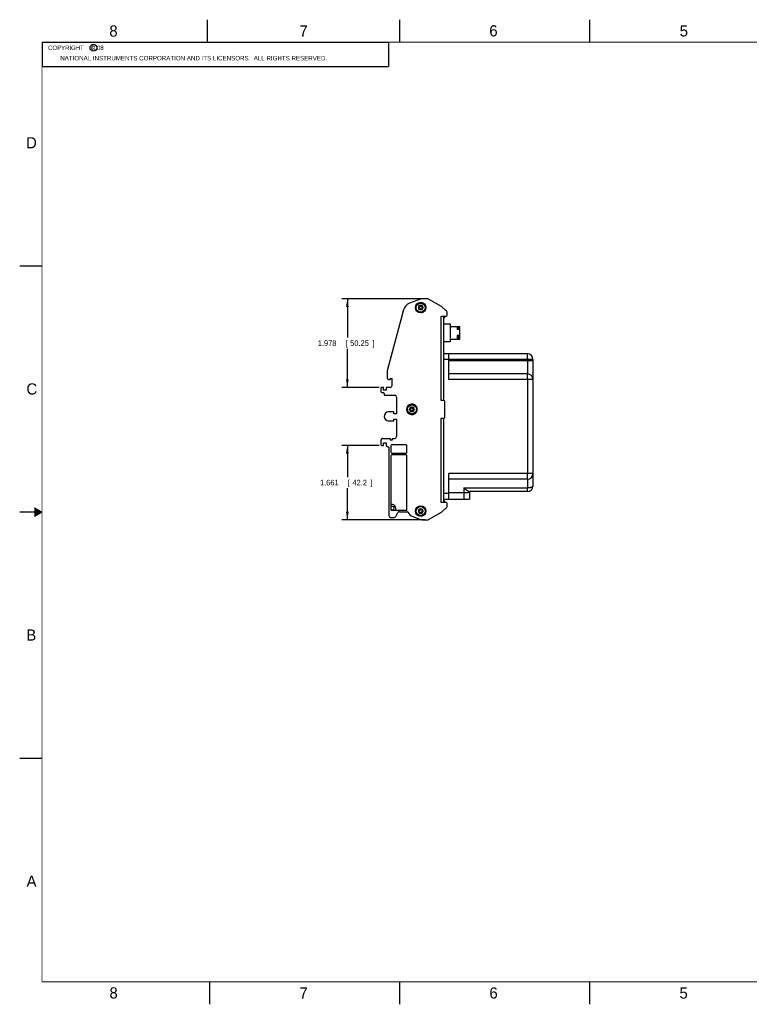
# Model space of a CAD drawing. Header units: inches. Extents: x 0 to 34, y 0 to 22.
# Tile 1 of 10: x 0 to 16.3, y 0 to 22. Entities that reach past the tile are written whole.
import ezdxf

# ---------------------------------------------------------------- set-up
doc = ezdxf.new("R2010")
doc.units = ezdxf.units.IN
doc.header["$LTSCALE"] = 1.87
doc.header["$MEASUREMENT"] = 0
doc.layers.get('0').update_dxf_attribs({"linetype": 'CONTINUOUS'})
doc.layers.add('DIMENSIONS', color=7, linetype='CONTINUOUS')
doc.styles.get("Standard").update_dxf_attribs({"font": 'txt', "width": 0.8})
doc.dimstyles.new('DIMSTYLE_1', dxfattribs={"dimtxt": 0.125, "dimasz": 0.18, "dimexe": 0.18, "dimexo": 0.0625, "dimgap": 0.09, "dimtad": 0, "dimtih": 1, "dimtoh": 1, "dimdec": 3, "dimzin": 4, "dimdsep": 46, "dimtxsty": 'STANDARD', "dimblk": '_FILLED', "dimblk1": '_FILLED', "dimblk2": '_FILLED', "dimcen": 0.09, "dimadec": 0, "dimazin": 0, "dimtp": 0.01, "dimtm": 0.01, "dimtfac": 1, "dimtdec": 3, "dimtofl": 0, "dimtmove": 0, "dimatfit": 3, "dimldrblk": '_FILLED', "dimfxl": 1, "dimtolj": 1, "dimtzin": 4, "dimarcsym": 0})

# ---------------------------------------------------------------- blocks, each defined once
blk = doc.blocks.new('_FILLED')
at = {"color": 0, "linetype": 'BYBLOCK'}
blk.add_solid([(0, 0), (-1, 0.17), (-1, -0.17)], dxfattribs=at)
blk = doc.blocks.new('*D7')
at = {"layer": 'DIMENSIONS', "color": 2, "linetype": 'CONTINUOUS'}
for p, q in [((8.035, 12.487), (7.202, 12.487)), ((7.327, 12.487), (7.327, 11.781)), ((7.327, 10.825), (7.327, 11.531)), ((9.062, 10.825), (7.202, 10.825))]:
    blk.add_line(p, q, dxfattribs=at)
at = {"layer": 'DIMENSIONS', "color": 2, "linetype": 'CONTINUOUS', "xscale": 0.18, "yscale": 0.18, "zscale": 0.18}
for p, rotation in [((7.327, 12.487), 90), ((7.327, 10.825), 270)]:
    blk.add_blockref('_FILLED', p, dxfattribs=dict(at, rotation=rotation))
at = {"layer": 'DIMENSIONS', "color": 2, "linetype": 'CONTINUOUS', "width": 0.8}
for s, p in [('1.661', (6.715, 11.594)), ('[', (7.34, 11.594)), ('42.2', (7.44, 11.594)), (']', (7.84, 11.594))]:
    blk.add_text(s, height=0.125, dxfattribs=at).set_placement(p)
blk = doc.blocks.new('*D8')
at = {"layer": 'DIMENSIONS', "color": 2, "linetype": 'CONTINUOUS'}
for p, q in [((9.062, 15.762), (7.202, 15.762)), ((7.327, 15.762), (7.327, 14.898)), ((7.327, 13.784), (7.327, 14.648)), ((8.035, 13.784), (7.202, 13.784))]:
    blk.add_line(p, q, dxfattribs=at)
at = {"layer": 'DIMENSIONS', "color": 2, "linetype": 'CONTINUOUS', "xscale": 0.18, "yscale": 0.18, "zscale": 0.18}
for p, rotation in [((7.327, 15.762), 90), ((7.327, 13.784), 270)]:
    blk.add_blockref('_FILLED', p, dxfattribs=dict(at, rotation=rotation))
at = {"layer": 'DIMENSIONS', "color": 2, "linetype": 'CONTINUOUS', "width": 0.8}
for s, p in [('1.978', (6.665, 14.711)), ('[', (7.29, 14.711)), ('50.25', (7.39, 14.711)), (']', (7.89, 14.711))]:
    blk.add_text(s, height=0.125, dxfattribs=at).set_placement(p)

msp = doc.modelspace()

# ---------------------------------------------------------------- linework, layer by layer
at = {"color": 2, "linetype": 'CONTINUOUS'}
for p, q in [((4.2, 21.5), (4.2, 22)), ((8.5, 21.5), (8.5, 22)), ((12.75, 21.5), (12.75, 22)), ((0.5, 21.5), (8.25, 21.5)), ((0.5, 21.5), (0.5, 20.9531)), ((8.25, 21.5), (8.25, 20.9531)), ((0.5, 20.9531), (8.25, 20.9531)), ((0, 16.5), (0.5, 16.5)), ((0.5, 11), (0, 11)), ((0.3303, 11.09), (0.3441, 11.09)), ((0.3303, 11.08), (0.3614, 11.08)), ((0.3303, 11.07), (0.3788, 11.07)), ((0.3303, 11.06), (0.3961, 11.06)), ((0.3303, 11.05), (0.4134, 11.05)), ((0.3303, 11.04), (0.4307, 11.04)), ((0.3303, 11.03), (0.448, 11.03)), ((0.3303, 11.02), (0.4654, 11.02)), ((0.3303, 11.01), (0.4827, 11.01)), ((0.3303, 10.99), (0.4827, 10.99)), ((0.3303, 10.98), (0.4654, 10.98)), ((0.3303, 10.97), (0.448, 10.97)), ((0.3303, 10.96), (0.4307, 10.96)), ((0.3303, 10.95), (0.4134, 10.95)), ((0.3303, 10.94), (0.3961, 10.94)), ((0.3303, 10.93), (0.3788, 10.93)), ((0.3303, 10.92), (0.3614, 10.92)), ((0.3303, 10.91), (0.3441, 10.91)), ((0, 5.5), (0.5, 5.5)), ((4.25, 0), (4.25, 0.5)), ((8.5, 0), (8.5, 0.5)), ((12.75, 0), (12.75, 0.5))]:
    msp.add_line(p, q, dxfattribs=at)
at = {"color": 7, "linetype": 'CONTINUOUS'}
for p, q in [((8.9626, 15.7528), (8.7192, 15.6642)), ((8.9668, 15.593), (8.9668, 15.6265)), ((8.9668, 15.6265), (8.9676, 15.6265)), ((8.9676, 15.593), (8.9676, 15.6265)), ((9.1247, 15.7623), (9.0165, 15.7623)), ((9.4353, 15.5891), (9.1444, 15.7571)), ((8.5841, 15.5168), (8.2193, 14.1553)), ((8.9082, 15.567), (8.9082, 15.5678)), ((8.9082, 15.5678), (8.9417, 15.5678)), ((8.9417, 15.567), (8.9082, 15.567)), ((8.9394, 15.573), (8.9203, 15.5921)), ((8.9203, 15.5428), (8.9394, 15.5619)), ((8.9617, 15.5953), (8.9426, 15.6143)), ((8.9426, 15.5205), (8.9617, 15.5396)), ((8.9668, 15.5084), (8.9668, 15.5419)), ((8.9676, 15.5084), (8.9668, 15.5084)), ((8.9676, 15.5419), (8.9676, 15.5084)), ((8.9728, 15.5953), (8.9919, 15.6143)), ((8.9919, 15.5205), (8.9728, 15.5396)), ((8.983, 15.4504), (8.983, 15.4549)), ((8.983, 15.4549), (9.0027, 15.4549)), ((8.9928, 15.5678), (9.0263, 15.5678)), ((9.0263, 15.567), (8.9928, 15.567)), ((8.9951, 15.573), (9.0141, 15.5921)), ((9.0141, 15.5428), (8.9951, 15.5619)), ((9.0263, 15.5678), (9.0263, 15.567)), ((9.5315, 15.5043), (9.4419, 15.5843)), ((9.5578, 15.3962), (9.5578, 15.4455)), ((9.4239, 13.4907), (9.4239, 15.3765)), ((9.4239, 15.3765), (9.5381, 15.3765)), ((9.4779, 15.3765), (9.4779, 13.4907)), ((9.4779, 15.3417), (9.4979, 15.347)), ((9.4779, 15.2065), (9.6275, 15.2065)), ((9.5066, 15.3584), (9.5066, 15.3765)), ((9.6275, 15.2065), (9.6275, 14.801)), ((9.6275, 15.1474), (9.844, 15.1474)), ((9.785, 15.1474), (9.785, 15.0785)), ((9.844, 15.0785), (9.785, 15.0785)), ((9.8125, 15.1474), (9.8125, 15.0785)), ((9.844, 14.86), (9.844, 15.1474)), ((9.6275, 14.801), (9.4779, 14.801)), ((9.6275, 14.86), (9.844, 14.86)), ((9.785, 14.9408), (9.785, 14.86)), ((9.844, 14.9408), (9.785, 14.9408)), ((9.8125, 14.9408), (9.8125, 14.86)), ((11.3529, 14.5347), (9.4779, 14.5347)), ((9.5979, 13.9597), (9.5979, 14.5347)), ((11.4779, 14.4097), (9.4779, 14.4097)), ((9.5979, 14.3847), (11.4779, 14.3847)), ((11.3529, 14.4097), (11.3529, 14.0847)), ((11.4779, 14.4097), (11.4779, 11.5797)), ((8.2153, 14.1247), (8.2153, 14.0005)), ((11.3529, 14.0847), (9.5979, 14.0847)), ((8.2546, 13.9611), (8.2861, 13.9611)), ((8.2861, 13.9828), (8.2861, 13.9611)), ((8.2861, 13.9828), (8.3255, 13.9828)), ((8.3255, 13.8233), (8.3255, 13.9828)), ((11.3529, 13.9597), (9.5979, 13.9597)), ((11.3529, 13.9597), (11.3529, 11.8597)), ((8.0775, 13.7643), (8.0775, 13.6888)), ((8.1326, 13.784), (8.0972, 13.784)), ((8.0972, 13.6691), (8.1287, 13.6691)), ((8.1326, 13.7249), (8.1326, 13.784)), ((8.1917, 13.7249), (8.1326, 13.7249)), ((8.1483, 13.6494), (8.1483, 13.6068)), ((8.1917, 13.784), (8.1917, 13.7249)), ((8.2861, 13.784), (8.1917, 13.784)), ((8.1483, 13.6068), (8.3885, 13.6068)), ((8.4279, 13.5674), (8.4279, 13.1934)), ((9.4869, 13.4907), (9.4239, 13.4907)), ((9.5066, 13.1167), (9.5066, 13.471)), ((8.3688, 13.2351), (8.2491, 13.2351)), ((8.3688, 13.1934), (8.3688, 13.2351)), ((8.7113, 13.2934), (8.7113, 13.2942)), ((8.7113, 13.2942), (8.7448, 13.2942)), ((8.7448, 13.2934), (8.7113, 13.2934)), ((8.7426, 13.2994), (8.7235, 13.3184)), ((8.7235, 13.2692), (8.7426, 13.2883)), ((8.7648, 13.3217), (8.7458, 13.3407)), ((8.7458, 13.2469), (8.7648, 13.266)), ((8.77, 13.3194), (8.77, 13.3529)), ((8.77, 13.3529), (8.7708, 13.3529)), ((8.77, 13.2348), (8.77, 13.2683)), ((8.7708, 13.2348), (8.77, 13.2348)), ((8.7708, 13.3194), (8.7708, 13.3529)), ((8.7708, 13.2683), (8.7708, 13.2348)), ((8.776, 13.3217), (8.795, 13.3407)), ((8.795, 13.2469), (8.776, 13.266)), ((8.7959, 13.2942), (8.8294, 13.2942)), ((8.8294, 13.2934), (8.7959, 13.2934)), ((8.7982, 13.2994), (8.8173, 13.3184)), ((8.8173, 13.2692), (8.7982, 13.2883)), ((8.8294, 13.2942), (8.8294, 13.2934)), ((8.8846, 13.2636), (8.8846, 13.3241)), ((8.2491, 13.0336), (8.3688, 13.0336)), ((8.4279, 13.1934), (8.3688, 13.1934)), ((8.3688, 13.0336), (8.3688, 13.0753)), ((8.3688, 13.0753), (8.4279, 13.0753)), ((8.4279, 13.0753), (8.4279, 12.6833)), ((9.4239, 11.2111), (9.4239, 13.097)), ((9.4239, 13.097), (9.4869, 13.097)), ((9.4779, 13.097), (9.4779, 11.2111)), ((8.0775, 12.6046), (8.0775, 12.5064)), ((8.1168, 12.644), (8.2861, 12.644)), ((8.1326, 12.4867), (8.1326, 12.5438)), ((8.1326, 12.5438), (8.1917, 12.5438)), ((8.1917, 12.5438), (8.1917, 12.4966)), ((8.2861, 12.644), (8.2861, 12.6046)), ((8.3255, 12.6048), (8.2861, 12.6048)), ((8.3255, 12.6046), (8.2861, 12.6046)), ((8.3255, 12.644), (8.3255, 12.6046)), ((8.3255, 12.644), (8.3885, 12.644)), ((8.0972, 12.4867), (8.1326, 12.4867)), ((8.231, 12.4572), (8.2537, 12.4572)), ((8.2546, 12.4513), (8.2546, 10.9198)), ((8.3019, 12.4789), (8.3019, 12.3332)), ((8.6405, 12.4985), (8.3216, 12.4985)), ((8.6602, 12.3332), (8.6602, 12.4789)), ((8.3019, 12.2545), (8.3019, 11.0576)), ((8.3216, 12.3135), (8.6405, 12.3135)), ((8.6405, 12.2741), (8.3216, 12.2741)), ((8.6602, 11.0576), (8.6602, 12.2545)), ((11.4779, 11.8597), (9.5979, 11.8597)), ((9.5979, 11.2847), (9.5979, 11.8597)), ((11.3529, 11.7347), (9.5979, 11.7347)), ((11.3529, 11.7347), (11.3529, 11.5371)), ((9.9329, 11.5371), (11.3529, 11.5371)), ((9.9329, 11.5371), (9.9329, 11.2847)), ((11.3529, 11.4547), (10.0554, 11.4547)), ((10.0579, 11.4547), (10.0579, 11.2847)), ((9.5979, 11.4097), (9.4779, 11.4097)), ((9.4779, 11.2847), (10.0579, 11.2847)), ((9.4979, 11.2406), (9.4779, 11.246)), ((9.5066, 11.2111), (9.5066, 11.2292)), ((9.5979, 11.4347), (10.0579, 11.4347)), ((8.3334, 11.1639), (8.3019, 11.1639)), ((8.3216, 11.0379), (8.6405, 11.0379)), ((8.4121, 11.0379), (8.4121, 11.0852)), ((8.4926, 11.0064), (8.6629, 11.0064)), ((8.9082, 11.0206), (8.9417, 11.0206)), ((8.9082, 11.0198), (8.9082, 11.0206)), ((8.9417, 11.0198), (8.9082, 11.0198)), ((8.9394, 11.0258), (8.9203, 11.0448)), ((8.9203, 10.9956), (8.9394, 11.0146)), ((8.9617, 11.048), (8.9426, 11.0671)), ((8.9668, 11.0793), (8.9676, 11.0793)), ((8.9668, 11.0457), (8.9668, 11.0793)), ((8.9676, 11.0457), (8.9676, 11.0793)), ((8.9728, 11.048), (8.9919, 11.0671)), ((8.9928, 11.0206), (9.0263, 11.0206)), ((9.0263, 11.0198), (8.9928, 11.0198)), ((8.9951, 11.0258), (9.0141, 11.0448)), ((9.0141, 10.9956), (8.9951, 11.0146)), ((9.0263, 11.0206), (9.0263, 11.0198)), ((9.5381, 11.2111), (9.4239, 11.2111)), ((9.4419, 11.0033), (9.5315, 11.0834)), ((9.5578, 11.1421), (9.5578, 11.1915)), ((8.294, 10.8804), (8.3767, 10.8804)), ((8.4074, 10.8982), (8.4585, 10.9867)), ((8.7897, 10.8978), (8.9626, 10.8348)), ((8.9426, 10.9733), (8.9617, 10.9924)), ((8.9668, 10.9611), (8.9668, 10.9947)), ((8.9676, 10.9611), (8.9668, 10.9611)), ((8.9676, 10.9947), (8.9676, 10.9611)), ((8.9919, 10.9733), (8.9728, 10.9924)), ((9.0165, 10.8253), (9.1247, 10.8253)), ((9.1444, 10.8306), (9.4353, 10.9986))]:
    msp.add_line(p, q, dxfattribs=at)
at = {"color": 7, "linetype": 'CONTINUOUS', "const_width": 0.02}
for points in [[(0.5, 21.5), (0.5, 0.5)], [(33.5, 21.5), (0.5, 21.5)], [(0.5, 0.5), (33.5, 0.5)]]:
    msp.add_lwpolyline(points, dxfattribs=at)
at = {"color": 2, "linetype": 'CONTINUOUS'}
msp.add_circle((1.6484, 21.3727), 0.0754, dxfattribs=at)
at = {"color": 7, "linetype": 'CONTINUOUS'}
for centre, radius in [((8.9672, 15.5674), 0.1181), ((8.9672, 15.5674), 0.1063), ((8.9672, 15.5674), 0.1006), ((8.7704, 13.2938), 0.1063), ((8.7704, 13.2938), 0.1006), ((8.9672, 11.0202), 0.1181), ((8.9672, 11.0202), 0.1063), ((8.9672, 11.0202), 0.1006)]:
    msp.add_circle(centre, radius, dxfattribs=at)
for centre, radius, start, end in [((8.7933, 15.4608), 0.2165, 110, 165), ((9.0165, 15.6048), 0.1575, 90, 110), ((9.1247, 15.723), 0.0394, 60, 90), ((8.9672, 15.5674), 0.0543, 118.27555, 151.72445), ((8.9259, 15.5976), 0.00787, 214.66374, 225), ((8.9259, 15.5373), 0.00787, 135, 145.33649), ((8.9672, 15.5674), 0.0543, 208.27555, 241.72445), ((8.9672, 15.5674), 0.0476, 154.30201, 179.52652), ((8.9672, 15.5674), 0.0476, 180.47348, 205.69799), ((8.9338, 15.5674), 0.00787, 315, 45), ((8.9371, 15.6088), 0.00787, 45, 55.33649), ((8.9371, 15.5261), 0.00787, 304.66374, 315), ((8.9672, 15.5674), 0.0476, 90.47348, 115.69799), ((8.9672, 15.5674), 0.0476, 244.30201, 269.52652), ((8.9672, 15.6008), 0.00787, 225, 315), ((8.9672, 15.534), 0.00787, 45, 135), ((8.9672, 15.5674), 0.0476, 64.30201, 89.52652), ((8.9672, 15.5674), 0.0476, 270.47348, 295.69799), ((8.9974, 15.6088), 0.00787, 124.66374, 135), ((8.9974, 15.5261), 0.00787, 225, 235.33649), ((9.0006, 15.5674), 0.00787, 135, 225), ((8.9672, 15.5674), 0.0543, 28.27555, 61.72445), ((8.9672, 15.5674), 0.0543, 298.27555, 331.72445), ((8.9672, 15.5674), 0.0476, 0.47348, 25.69799), ((8.9672, 15.5674), 0.0476, 334.30201, 359.52652), ((9.0086, 15.5976), 0.00787, 315, 325.33649), ((9.0086, 15.5373), 0.00787, 34.66374, 45), ((9.4157, 15.555), 0.0393, 48.21557, 60.04705), ((9.4791, 15.4455), 0.0787, 0, 48.21557), ((9.4948, 15.3584), 0.0118, 285.00004, 359.99973), ((9.5381, 15.3962), 0.0197, 270, 360), ((11.3529, 14.4097), 0.125, 0, 90), ((8.3334, 14.1247), 0.1181, 165, 180), ((11.3529, 13.9597), 0.125, 0, 90), ((8.2546, 14.0005), 0.0394, 180, 270), ((8.0972, 13.7643), 0.0197, 90, 180), ((8.0972, 13.6888), 0.0197, 180, 270), ((8.1287, 13.6494), 0.0197, 0, 90), ((8.2861, 13.8233), 0.0394, 270, 360), ((8.3885, 13.5674), 0.0394, 0, 90), ((9.4869, 13.471), 0.0197, 0, 90), ((8.2491, 13.1344), 0.1008, 90, 270), ((8.7704, 13.2938), 0.1181, 14.83511, 345.16489), ((8.7704, 13.2938), 0.0543, 118.27555, 151.72445), ((8.7291, 13.324), 0.00787, 214.66374, 225), ((8.7291, 13.2636), 0.00787, 135, 145.33649), ((8.7704, 13.2938), 0.0543, 208.27555, 241.72445), ((8.7704, 13.2938), 0.0476, 154.30201, 179.52652), ((8.7704, 13.2938), 0.0476, 180.47348, 205.69799), ((8.737, 13.2938), 0.00787, 315, 45), ((8.7402, 13.3351), 0.00787, 45, 55.33649), ((8.7402, 13.2525), 0.00787, 304.66374, 315), ((8.7704, 13.2938), 0.0476, 90.47348, 115.69799), ((8.7704, 13.2938), 0.0476, 244.30201, 269.52652), ((8.7704, 13.3272), 0.00787, 225, 315), ((8.7704, 13.2604), 0.00787, 45, 135), ((8.7704, 13.2938), 0.0476, 64.30201, 89.52652), ((8.7704, 13.2938), 0.0476, 270.47348, 295.69799), ((8.8006, 13.3351), 0.00787, 124.66374, 135), ((8.8006, 13.2525), 0.00787, 225, 235.33649), ((8.8038, 13.2938), 0.00787, 135, 225), ((8.7704, 13.2938), 0.0543, 28.27555, 61.72445), ((8.7704, 13.2938), 0.0543, 298.27555, 331.72445), ((8.7704, 13.2938), 0.0476, 0.47348, 25.69799), ((8.7704, 13.2938), 0.0476, 334.30201, 359.52652), ((8.8117, 13.324), 0.00787, 315, 325.33649), ((8.8117, 13.2636), 0.00787, 34.66374, 45), ((9.4869, 13.1167), 0.0197, 270, 360), ((8.1168, 12.6046), 0.0394, 90, 180), ((8.1168, 12.6048), 0.0394, 96.30877, 180), ((8.3885, 12.6833), 0.0394, 270, 360), ((8.0972, 12.5064), 0.0197, 180, 270), ((8.231, 12.4966), 0.0394, 180, 270), ((8.235, 12.4513), 0.0197, 0, 17.4576), ((8.3216, 12.4789), 0.0197, 90, 180), ((8.3216, 12.3332), 0.0197, 180, 270), ((8.6405, 12.4789), 0.0197, 0, 90), ((8.6405, 12.3332), 0.0197, 270, 360), ((8.3216, 12.2545), 0.0197, 90, 180), ((8.6405, 12.2545), 0.0197, 0, 90), ((11.3529, 11.8597), 0.125, 270, 360), ((11.3529, 11.5797), 0.125, 270, 360), ((9.4948, 11.2292), 0.0118, 0, 75.00023), ((8.3334, 11.0852), 0.0394, 216.7232, 143.27678), ((8.3216, 11.0576), 0.0197, 180, 270), ((8.3334, 11.0852), 0.0787, 0, 90), ((8.4926, 10.967), 0.0394, 90, 150), ((8.6405, 11.0576), 0.0197, 270, 360), ((8.6629, 10.9867), 0.0197, 26.31938, 90), ((8.9672, 11.0202), 0.0543, 118.27555, 151.72445), ((8.9259, 11.0504), 0.00787, 214.66374, 225), ((8.9672, 11.0202), 0.0476, 154.30201, 179.52652), ((8.9672, 11.0202), 0.0476, 180.47348, 205.69799), ((8.9338, 11.0202), 0.00787, 315, 45), ((8.9371, 11.0615), 0.00787, 45, 55.33649), ((8.9672, 11.0202), 0.0476, 90.47348, 115.69799), ((8.9672, 11.0536), 0.00787, 225, 315), ((8.9672, 11.0202), 0.0476, 64.30201, 89.52652), ((8.9974, 11.0615), 0.00787, 124.66374, 135), ((9.0006, 11.0202), 0.00787, 135, 225), ((8.9672, 11.0202), 0.0543, 28.27555, 61.72445), ((8.9672, 11.0202), 0.0476, 0.47348, 25.69799), ((8.9672, 11.0202), 0.0476, 334.30201, 359.52652), ((9.0086, 11.0504), 0.00787, 315, 325.33649), ((9.4157, 11.0326), 0.0394, 300, 311.78443), ((9.4791, 11.1421), 0.0787, 311.78443, 360), ((9.5381, 11.1915), 0.0197, 0, 90), ((8.294, 10.9198), 0.0394, 180, 270), ((8.3767, 10.9159), 0.0354, 270, 330), ((8.857, 11.0827), 0.1969, 206.31938, 250), ((8.9259, 10.99), 0.00787, 135, 145.33649), ((8.9672, 11.0202), 0.0543, 208.27555, 241.72445), ((8.9371, 10.9789), 0.00787, 304.66374, 315), ((8.9672, 11.0202), 0.0476, 244.30201, 269.52652), ((8.9672, 10.9868), 0.00787, 45, 135), ((9.0165, 10.9828), 0.1575, 250, 270), ((8.9672, 11.0202), 0.0476, 270.47348, 295.69799), ((8.9974, 10.9789), 0.00787, 225, 235.33649), ((8.9672, 11.0202), 0.0543, 298.27555, 331.72445), ((9.0086, 10.99), 0.00787, 34.66374, 45), ((9.1247, 10.8647), 0.0394, 270, 300)]:
    msp.add_arc(centre, radius, start, end, dxfattribs=at)
for points, knots in [([(11.3529, 14.4547), (11.3529, 14.4582), (11.3529, 14.4651), (11.3529, 14.4752), (11.3529, 14.4847), (11.3529, 14.4936), (11.3529, 14.5017), (11.3529, 14.5091), (11.3529, 14.5157), (11.3529, 14.5213), (11.3529, 14.5259), (11.3529, 14.5296), (11.3529, 14.5323), (11.3529, 14.5339), (11.3529, 14.5346), (11.3529, 14.5347)], [0, 0, 0, 0, 0.131481, 0.2579943, 0.3773015, 0.4885477, 0.5908526, 0.6833381, 0.7651836, 0.8356541, 0.8941417, 0.9401551, 0.9733056, 0.9933113, 1, 1, 1, 1]), ([(11.3529, 14.4097), (11.3529, 14.4136), (11.3529, 14.4212), (11.3529, 14.4325), (11.3529, 14.4436), (11.3529, 14.451), (11.3529, 14.4547)], [0, 0, 0, 0, 0.2546534, 0.5072361, 0.7563286, 1, 1, 1, 1]), ([(11.3529, 14.005), (11.3529, 14.0085), (11.3529, 14.0154), (11.3529, 14.0255), (11.3529, 14.035), (11.3529, 14.0438), (11.3529, 14.052), (11.3529, 14.0593), (11.3529, 14.0658), (11.3529, 14.0714), (11.3529, 14.0761), (11.353, 14.0796), (11.3527, 14.0825), (11.3531, 14.0836), (11.3527, 14.0847), (11.3529, 14.0847)], [0, 0, 0, 0, 0.1325889, 0.25921, 0.378762, 0.4901806, 0.5925023, 0.6848745, 0.7665699, 0.8369613, 0.8953055, 0.9409992, 0.97374, 0.9934197, 1, 1, 1, 1]), ([(11.3529, 13.9597), (11.3529, 13.9636), (11.3529, 13.9713), (11.3529, 13.9827), (11.3529, 13.9938), (11.3529, 14.0012), (11.3529, 14.0047)], [0, 0, 0, 0, 0.2567435, 0.5112666, 0.761406, 1, 1, 1, 1]), ([(11.3979, 13.9597), (11.3943, 13.9597), (11.387, 13.9597), (11.3758, 13.9597), (11.3644, 13.9597), (11.3567, 13.9597), (11.3529, 13.9597)], [0, 0, 0, 0, 0.238594, 0.4887334, 0.7432565, 1, 1, 1, 1]), ([(11.4779, 13.9597), (11.4779, 13.9596), (11.4768, 13.9599), (11.4756, 13.9596), (11.4728, 13.9598), (11.4692, 13.9597), (11.4645, 13.9598), (11.459, 13.9597), (11.4525, 13.9597), (11.4451, 13.9597), (11.437, 13.9597), (11.4281, 13.9597), (11.4186, 13.9597), (11.4085, 13.9597), (11.4016, 13.9597), (11.3981, 13.9597)], [0, 0, 0, 0, 0.0065803, 0.02626, 0.0590008, 0.1046945, 0.1630387, 0.2334301, 0.3151255, 0.4074977, 0.5098194, 0.621238, 0.74079, 0.8674111, 1, 1, 1, 1]), ([(11.3529, 11.8148), (11.3529, 11.8185), (11.3529, 11.8258), (11.3529, 11.837), (11.3529, 11.8483), (11.3529, 11.8559), (11.3529, 11.8597)], [0, 0, 0, 0, 0.2436714, 0.4927639, 0.7453466, 1, 1, 1, 1]), ([(11.3529, 11.7347), (11.3529, 11.7349), (11.3529, 11.7356), (11.3529, 11.7372), (11.3529, 11.7399), (11.3529, 11.7435), (11.3529, 11.7482), (11.3529, 11.7538), (11.3529, 11.7604), (11.3529, 11.7677), (11.3529, 11.7759), (11.3529, 11.7848), (11.3529, 11.7943), (11.3529, 11.8044), (11.3529, 11.8112), (11.3529, 11.8147)], [0, 0, 0, 0, 0.0066887, 0.0266944, 0.0598449, 0.1058583, 0.1643459, 0.2348164, 0.3166619, 0.4091474, 0.5114523, 0.6226985, 0.7420057, 0.868519, 1, 1, 1, 1]), ([(9.9329, 11.5371), (9.9384, 11.5328), (9.9491, 11.5245), (9.9648, 11.5127), (9.9793, 11.5021), (9.9925, 11.4927), (10.0041, 11.4846), (10.0142, 11.4777), (10.0229, 11.4719), (10.0304, 11.4671), (10.0367, 11.4632), (10.0421, 11.4601), (10.0465, 11.4577), (10.0501, 11.4561), (10.0529, 11.4551), (10.0546, 11.4547), (10.0554, 11.4547)], [0, 0, 0, 0, 0.1414028, 0.2750096, 0.3973308, 0.5062757, 0.6015812, 0.6839145, 0.7543115, 0.8139209, 0.8638827, 0.9052382, 0.9386909, 0.9651839, 0.985393, 1, 1, 1, 1]), ([(11.3529, 11.4547), (11.353, 11.4547), (11.3527, 11.4558), (11.353, 11.4568), (11.3528, 11.4594), (11.3529, 11.4626), (11.3529, 11.4668), (11.3529, 11.4719), (11.3529, 11.4778), (11.3529, 11.4845), (11.3529, 11.4919), (11.3529, 11.4999), (11.3529, 11.5086), (11.3528, 11.5178), (11.3528, 11.5265), (11.3529, 11.5322), (11.3529, 11.5347)], [0, 0, 0, 0, 0.0059911, 0.0239264, 0.0536851, 0.0950263, 0.1476091, 0.2110127, 0.2847575, 0.3683403, 0.4612641, 0.5626571, 0.6712938, 0.7859762, 0.9056409, 1, 1, 1, 1]), ([(11.4779, 11.5797), (11.4779, 11.5784), (11.4775, 11.5757), (11.4758, 11.5717), (11.4731, 11.5678), (11.4694, 11.5641), (11.4646, 11.5605), (11.459, 11.5571), (11.4525, 11.5539), (11.4451, 11.5509), (11.4369, 11.5481), (11.4281, 11.5456), (11.4185, 11.5434), (11.4085, 11.5415), (11.3979, 11.5399), (11.387, 11.5387), (11.3758, 11.5378), (11.3644, 11.5372), (11.3567, 11.5371), (11.3529, 11.5371)], [0, 0, 0, 0, 0.0284266, 0.0585997, 0.0919405, 0.1294213, 0.1716118, 0.2187763, 0.2709594, 0.328045, 0.3897973, 0.4558877, 0.5259137, 0.5994134, 0.6758769, 0.7547559, 0.835472, 0.917425, 1, 1, 1, 1])]:
    msp.add_open_spline(points, degree=3, knots=knots, dxfattribs=at)
for points in [[(11.3529, 14.4547), (11.3529, 14.4547), (11.3529, 14.4547), (11.3529, 14.4547)], [(11.3529, 14.0047), (11.3529, 14.0048), (11.3529, 14.0049), (11.3529, 14.005)], [(11.3981, 13.9597), (11.398, 13.9597), (11.398, 13.9597), (11.3979, 13.9597)], [(11.3529, 11.8147), (11.3529, 11.8148), (11.3529, 11.8148), (11.3529, 11.8148)], [(11.3529, 11.5347), (11.3529, 11.5355), (11.3529, 11.5363), (11.3529, 11.5371)]]:
    msp.add_open_spline(points, degree=3, dxfattribs=at)

# ---------------------------------------------------------------- texts
at = {"color": 2, "linetype": 'CONTINUOUS'}
for s, height, p in [('8', 0.25, (2.0046, 21.6213)), ('7', 0.25, (6.2556, 21.6243)), ('6', 0.25, (10.5012, 21.6272)), ('5', 0.25, (14.7577, 21.6247)), ('c', 0.1, (1.599, 21.3388)), ('NATIONAL INSTRUMENTS CORPORATION AND ITS LICENSORS.  ALL RIGHTS RESERVED.', 0.1, (0.9071, 21.0911)), ('D', 0.25, (0.1424, 19.125)), ('C', 0.25, (0.1508, 13.6246)), ('B', 0.25, (0.1484, 8.1257)), ('A', 0.25, (0.1541, 2.6261)), ('8', 0.25, (2.0074, 0.1291)), ('7', 0.25, (6.2553, 0.1287)), ('6', 0.25, (10.5033, 0.1284)), ('5', 0.25, (14.754, 0.1262))]:
    msp.add_text(s, height=height, dxfattribs=at).set_placement(p)
at = {"color": 2, "linetype": 'CONTINUOUS', "insert": (0.5625, 21.4219), "char_height": 0.1, "width": 1.52, "attachment_point": 1}
msp.add_mtext('  COPYRIGHT    2008', dxfattribs=at)

# ---------------------------------------------------------------- dimensions: what is measured, and where the dimension line sits
at = {"layer": 'DIMENSIONS', "color": 2, "linetype": 'CONTINUOUS'}
for base, p1, p2, angle, picture, middle in [((7.3275, 13.784), (9.0622, 15.7623), (8.0347, 13.784), 270, '*D8', (7.3275, 14.7732)), ((7.3275, 12.4867), (9.0622, 10.8253), (8.0347, 12.4867), 90, '*D7', (7.3275, 11.656))]:
    dim = msp.add_linear_dim(base=base, p1=p1, p2=p2, angle=angle, dimstyle='DIMSTYLE_1', dxfattribs=at)
    dim.commit()
    dim.dimension.update_dxf_attribs({"geometry": picture, "text_midpoint": middle, "dimtype": 160})

doc.saveas('drawing.dxf')
